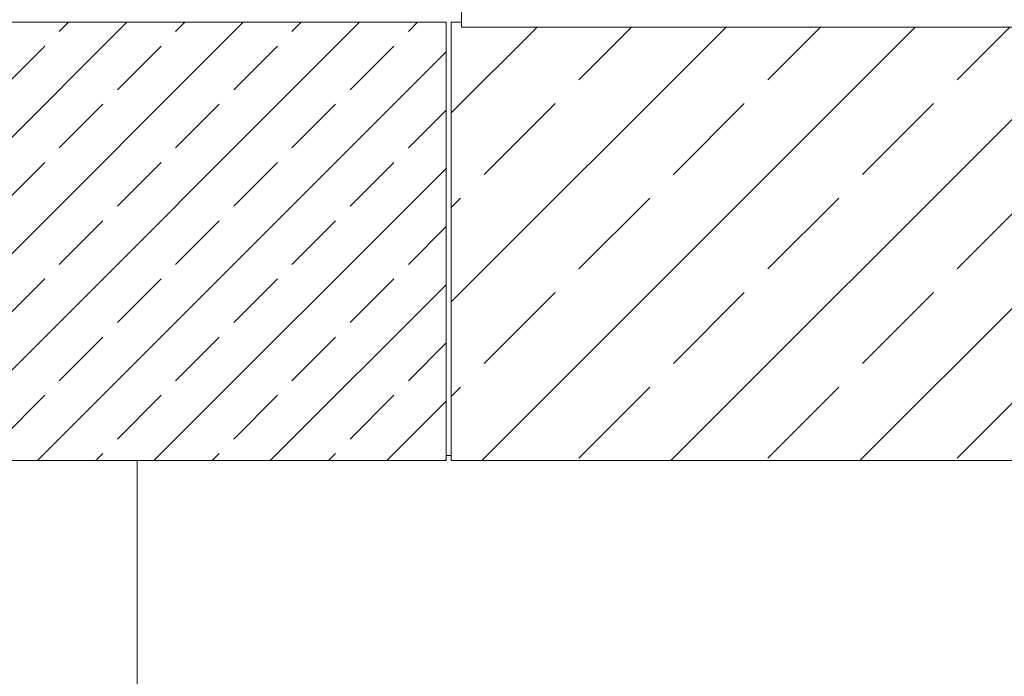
# Model space of a CAD drawing. Header units: millimetres. Extents: x 52659 to 1698020, y -10054 to 104697.
# Tile 95 of 256: x 181683 to 183598, y 11829 to 13105. Entities that reach past the tile are written whole.
import ezdxf

# ---------------------------------------------------------------- set-up
doc = ezdxf.new("R2010")
doc.units = ezdxf.units.MM
doc.header["$MEASUREMENT"] = 0
for name, color, linetype in [('02-04 CASSETTES CLAIRES', 7, 'Continuous'), ('02-04 CASSETTES FONCEES', 7, 'Continuous'), ('02-04 Mur.Construction', 7, 'Continuous'), ('05-02 Cotation 200ème 100ème.Cotations', 7, 'Continuous'), ('08-01 2D Dessin général.2D', 7, 'Continuous'), ('Fenêtres ARCHICAD', 7, 'Continuous')]:
    doc.layers.add(name, color=color, linetype=linetype)
doc.styles.add('STYLE_GENERE_3', font='ARIALN.TTF')
doc.dimstyles.new('STYLE_GENERE__2', dxfattribs={"dimtxt": 200, "dimasz": 95, "dimexe": 0.18, "dimexo": 100, "dimgap": 0, "dimtad": 0, "dimlfac": 0.001, "dimzin": 0, "dimdsep": 46, "dimtxsty": 'STYLE_GENERE_3', "dimblk": 'ARROWHEAD_6', "dimblk1": 'ARROWHEAD_6', "dimblk2": 'ARROWHEAD_6', "dimcen": 0.09, "dimclrd": 7, "dimclre": 7, "dimclrt": 7, "dimazin": 0, "dimtfac": 1, "dimtdec": 4, "dimtmove": 0, "dimatfit": 3, "dimfxl": 1, "dimtolj": 1, "dimtzin": 0, "dimarcsym": 0})

# ---------------------------------------------------------------- blocks, each defined once
blk = doc.blocks.new('Élément de coupe_221_1', base_point=(131932.7, 5158.1))
at = {"layer": 'Fenêtres ARCHICAD', "color": 7, "linetype": 'Continuous', "lineweight": 9}
blk.add_line((184300.8, 14428.1), (184302.7, 14428.1), dxfattribs=at)
at = {"layer": 'Fenêtres ARCHICAD', "color": 7, "linetype": 'Continuous', "lineweight": 5}
for p, q in [((182602.7, 13998), (182602.7, 13238.1)), ((182632.7, 13268.1), (182632.7, 13998)), ((183392.7, 13998), (183392.7, 13268.1)), ((183452.7, 13268.1), (183452.7, 13998)), ((184212.7, 13998), (184212.7, 13268.1)), ((184242.7, 13238.1), (184242.7, 13998)), ((183407.7, 13268.1), (182632.7, 13268.1)), ((183437.7, 13268.1), (183407.7, 13268.1)), ((184212.7, 13268.1), (183437.7, 13268.1)), ((182602.7, 13238.1), (184242.7, 13238.1)), ((182542.7, 13178.1), (184302.7, 13178.1)), ((182542.7, 13140.9), (182542.7, 13146)), ((182542.7, 13090.8), (182542.7, 13140.9)), ((184302.7, 13140.9), (182542.7, 13140.9)), ((184302.7, 13140.9), (184302.7, 13146)), ((184302.7, 13090.8), (184302.7, 13140.9)), ((184302.7, 13090.8), (182542.7, 13090.8))]:
    blk.add_line(p, q, dxfattribs=at)
blk = doc.blocks.new('Élément de coupe_235_1', base_point=(131932.7, 5158.1))
at = {"layer": '02-04 Mur.Construction', "color": 7, "linetype": 'Continuous', "lineweight": 9}
blk.add_line((182522.7, 12258.1), (182512.7, 12258.1), dxfattribs=at)
blk = doc.blocks.new('Élément de coupe_424_1', base_point=(131932.7, 5158.1))
at = {"layer": '02-04 CASSETTES FONCEES', "color": 7, "linetype": 'Continuous', "lineweight": 9}
for p, q in [((181039.5, 12248.1), (181891.5, 13100.1)), ((181265.7, 12248.1), (182117.7, 13100.1)), ((182512.7, 13100.1), (181302.7, 13100.1)), ((181492, 12248.1), (182344, 13100.1)), ((181760.4, 13082.1), (181778.3, 13100.1)), ((181986.6, 13082.1), (182004.6, 13100.1)), ((182212.9, 13082.1), (182230.9, 13100.1)), ((182439.2, 13082.1), (182457.2, 13100.1)), ((182512.7, 12248.1), (182512.7, 13100.1)), ((181647.2, 12969), (181732.1, 13053.8)), ((181718.3, 12248.1), (182512.7, 13042.5)), ((181873.5, 12969), (181958.3, 13053.8)), ((182099.8, 12969), (182184.6, 13053.8)), ((182326, 12969), (182410.9, 13053.8)), ((181760.4, 12855.8), (181845.2, 12940.7)), ((181986.6, 12855.8), (182071.5, 12940.7)), ((182212.9, 12855.8), (182297.8, 12940.7)), ((182439.2, 12855.8), (182512.7, 12929.3)), ((181647.2, 12742.7), (181732.1, 12827.5)), ((181873.5, 12742.7), (181958.3, 12827.5)), ((181944.6, 12248.1), (182512.7, 12816.2)), ((182099.8, 12742.7), (182184.6, 12827.5)), ((182326, 12742.7), (182410.9, 12827.5)), ((181760.4, 12629.5), (181845.2, 12714.4)), ((181986.6, 12629.5), (182071.5, 12714.4)), ((182212.9, 12629.5), (182297.8, 12714.4)), ((182439.2, 12629.5), (182512.7, 12703)), ((181647.2, 12516.4), (181732.1, 12601.3)), ((181873.5, 12516.4), (181958.3, 12601.3)), ((182099.8, 12516.4), (182184.6, 12601.3)), ((182326, 12516.4), (182410.9, 12601.3)), ((182170.8, 12248.1), (182512.7, 12589.9)), ((181760.4, 12403.3), (181845.2, 12488.1)), ((181986.6, 12403.3), (182071.5, 12488.1)), ((182212.9, 12403.3), (182297.8, 12488.1)), ((182439.2, 12403.3), (182512.7, 12476.8)), ((181647.2, 12290.1), (181732.1, 12375)), ((181873.5, 12290.1), (181958.3, 12375)), ((182099.8, 12290.1), (182184.6, 12375)), ((182326, 12290.1), (182410.9, 12375)), ((182397.1, 12248.1), (182512.7, 12363.6)), ((181831.4, 12248.1), (181845.2, 12261.8)), ((182057.7, 12248.1), (182071.5, 12261.8)), ((182284, 12248.1), (182297.8, 12261.8)), ((179522.6, 12248.1), (182512.7, 12248.1)), ((182510.3, 12248.1), (182512.7, 12250.5))]:
    blk.add_line(p, q, dxfattribs=at)
blk = doc.blocks.new('Élément de coupe_426_1', base_point=(131932.7, 5158.1))
at = {"layer": '02-04 CASSETTES CLAIRES', "color": 7, "linetype": 'Continuous', "lineweight": 9}
for p, q in [((182522.7, 13100.1), (182522.7, 12248.1)), ((182542.7, 13100.1), (182522.7, 13100.1)), ((182522.7, 12556.5), (183057.1, 13090.8)), ((182522.7, 12924.2), (182689.4, 13090.8)), ((182582, 12248.1), (183424.8, 13090.8)), ((182770.7, 12988.3), (182873.2, 13090.8)), ((182949.7, 12248.1), (183792.4, 13090.8)), ((183138.4, 12988.3), (183240.9, 13090.8)), ((183317.4, 12248.1), (184160.1, 13090.8)), ((183506.1, 12988.3), (183608.6, 13090.8)), ((183873.8, 12988.3), (183976.3, 13090.8)), ((184300.8, 12248.1), (184300.8, 13090.8)), ((184241.5, 12988.3), (184300.8, 13047.6)), ((182586.9, 12804.5), (182724.8, 12942.4)), ((182954.6, 12804.5), (183092.5, 12942.4)), ((183322.3, 12804.5), (183460.2, 12942.4)), ((183690, 12804.5), (183827.8, 12942.4)), ((184057.7, 12804.5), (184195.5, 12942.4)), ((183685.1, 12248.1), (184300.8, 12863.8)), ((182522.7, 12740.3), (182540.9, 12758.5)), ((182770.7, 12620.7), (182908.6, 12758.5)), ((183138.4, 12620.7), (183276.3, 12758.5)), ((183506.1, 12620.7), (183644, 12758.5)), ((183873.8, 12620.7), (184011.7, 12758.5)), ((184241.5, 12620.7), (184300.8, 12679.9)), ((182586.9, 12436.8), (182724.8, 12574.7)), ((182954.6, 12436.8), (183092.5, 12574.7)), ((183322.3, 12436.8), (183460.2, 12574.7)), ((183690, 12436.8), (183827.8, 12574.7)), ((184057.7, 12436.8), (184195.5, 12574.7)), ((184052.8, 12248.1), (184300.8, 12496.1)), ((182522.7, 12372.6), (182540.9, 12390.8)), ((182770.7, 12253), (182908.6, 12390.8)), ((183138.4, 12253), (183276.3, 12390.8)), ((183506.1, 12253), (183644, 12390.8)), ((183873.8, 12253), (184011.7, 12390.8)), ((184241.5, 12253), (184300.8, 12312.2)), ((182522.7, 12248.1), (184300.8, 12248.1))]:
    blk.add_line(p, q, dxfattribs=at)
blk = doc.blocks.new('*D744', base_point=(131932.7, 5158.1))
at = {"layer": '05-02 Cotation 200ème 100ème.Cotations', "color": 7, "linetype": 'Continuous', "lineweight": 25, "transparency": 16777216}
for p, q in [((165280.7, 14458.1), (165380.7, 14358.1)), ((165280.7, 11412.6), (165380.7, 11312.6))]:
    blk.add_line(p, q, dxfattribs=at)
at = {"layer": '05-02 Cotation 200ème 100ème.Cotations', "color": 7, "linetype": 'Continuous', "lineweight": 13, "transparency": 16777216}
for p, q in [((165424.5, 14408.1), (165237, 14408.1)), ((165330.7, 13134.2), (165330.7, 14408.1)), ((165330.7, 11362.6), (165330.7, 12636.5)), ((165424.5, 11362.6), (165237, 11362.6))]:
    blk.add_line(p, q, dxfattribs=at)
at = {"layer": '05-02 Cotation 200ème 100ème.Cotations', "color": 7, "lineweight": 9, "transparency": 16777216, "char_height": 200, "attachment_point": 7, "rotation": 90, "style": 'STYLE_GENERE_3'}
for s, insert in [('\\A1;0,40', (165287.9, 14381.8)), ('\\A1;3,05', (165430.7, 12661.3))]:
    blk.add_mtext(s, dxfattribs=dict(at, insert=insert))
blk = doc.blocks.new('ARROWHEAD_6')
at = {"color": 0, "linetype": 'Continuous', "lineweight": 0}
for p, q in [((-0.5, -0.5), (0.5, 0.5)), ((0, 0), (-1, 0))]:
    blk.add_line(p, q, dxfattribs=at)
blk = doc.blocks.new('*D764', base_point=(131932.7, 5158.1))
at = {"layer": '05-02 Cotation 200ème 100ème.Cotations', "color": 7, "linetype": 'Continuous', "lineweight": 25, "transparency": 16777216}
for p, q in [((135853.9, 14458.1), (135953.9, 14358.1)), ((135853.9, 11412.6), (135953.9, 11312.6))]:
    blk.add_line(p, q, dxfattribs=at)
at = {"layer": '05-02 Cotation 200ème 100ème.Cotations', "color": 7, "linetype": 'Continuous', "lineweight": 13, "transparency": 16777216}
for p, q in [((135997.7, 14408.1), (135810.2, 14408.1)), ((135903.9, 13134.2), (135903.9, 14408.1)), ((135903.9, 11362.6), (135903.9, 12636.5)), ((135997.7, 11362.6), (135810.2, 11362.6))]:
    blk.add_line(p, q, dxfattribs=at)
at = {"layer": '05-02 Cotation 200ème 100ème.Cotations', "color": 7, "lineweight": 9, "transparency": 16777216, "char_height": 200, "attachment_point": 7, "rotation": 90, "style": 'STYLE_GENERE_3'}
for s, insert in [('\\A1;0,40', (135861, 14381.8)), ('\\A1;3,05', (136003.9, 12661.3))]:
    blk.add_mtext(s, dxfattribs=dict(at, insert=insert))

msp = doc.modelspace()

# ---------------------------------------------------------------- linework, layer by layer
at = {"layer": '08-01 2D Dessin général.2D', "color": 7, "linetype": 'Continuous', "lineweight": 9}
msp.add_line((181911.721, 11378.072), (181911.721, 12248.072), dxfattribs=at)

# ---------------------------------------------------------------- block references
at = {"layer": '02-04 CASSETTES CLAIRES', "lineweight": 0}
msp.add_blockref('Élément de coupe_426_1', (131932.668, 5158.072), dxfattribs=at)
at = {"layer": '02-04 CASSETTES FONCEES', "lineweight": 0}
msp.add_blockref('Élément de coupe_424_1', (131932.668, 5158.072), dxfattribs=at)
at = {"layer": '02-04 Mur.Construction', "lineweight": 0}
msp.add_blockref('Élément de coupe_235_1', (131932.668, 5158.072), dxfattribs=at)
at = {"layer": 'Fenêtres ARCHICAD', "lineweight": 0}
msp.add_blockref('Élément de coupe_221_1', (131932.668, 5158.072), dxfattribs=at)

# ---------------------------------------------------------------- dimensions: what is measured, and where the dimension line sits
at = {"layer": '05-02 Cotation 200ème 100ème.Cotations', "color": 7, "linetype": 'Continuous', "lineweight": 13}
for base, picture, middle in [((135903.901, 14408.072), '*D764', (135903.901, 12921.098)), ((165330.708, 14408.072), '*D744', (165330.708, 12921.098))]:
    dim = msp.add_linear_dim(base=base, p1=(220897.887, 11362.595), p2=(220602.668, 14408.072), angle=90, dimstyle='STYLE_GENERE__2', dxfattribs=at)
    dim.commit()
    dim.dimension.update_dxf_attribs({"geometry": picture, "text_midpoint": middle, "dimtype": 160, "text_rotation": 90})

doc.saveas('drawing.dxf')
